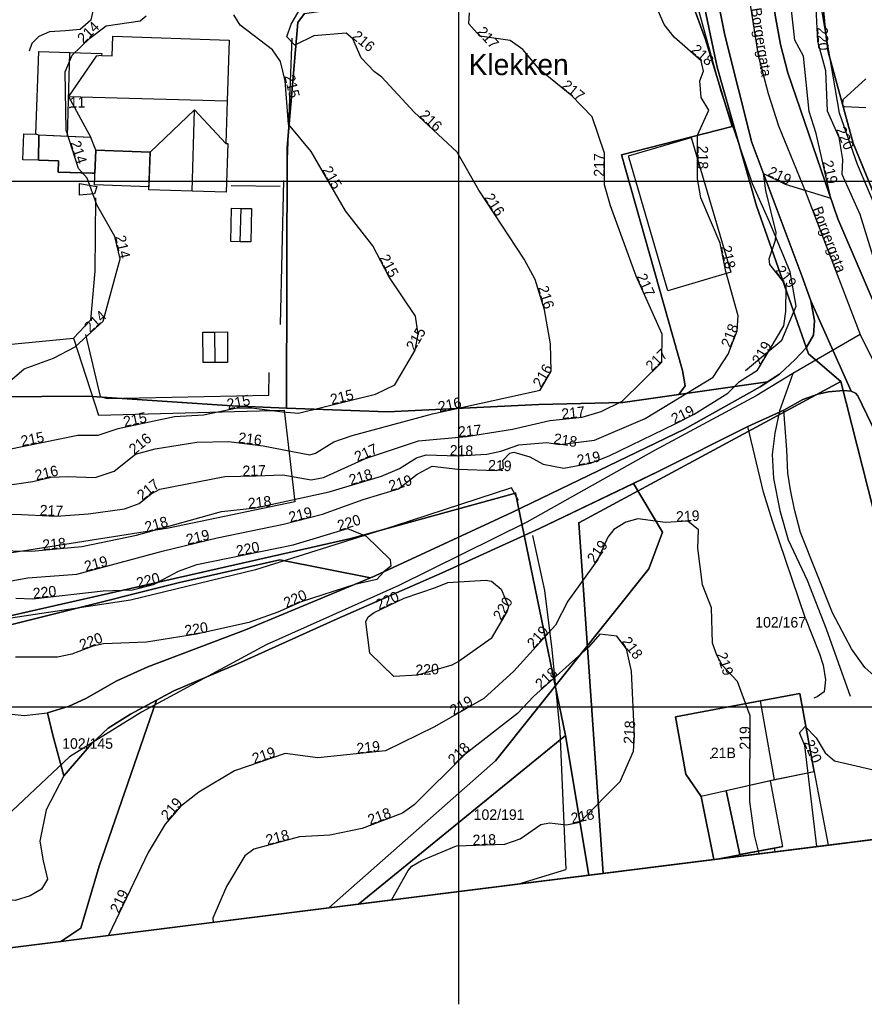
# Model space of a CAD drawing. Header units: inches. Extents: x 62 to 335, y 22 to 282.
# Tile 2 of 9: x 108 to 189, y 22 to 115. Entities that reach past the tile are written whole.
import ezdxf

# ---------------------------------------------------------------- set-up
doc = ezdxf.new("R2010")
doc.units = ezdxf.units.IN
doc.header["$MEASUREMENT"] = 0
for name, color, linetype in [('Adressetekst', 10, 'Continuous'), ('AnnenBygning', 10, 'Continuous'), ('AnnetGjerde', 10, 'Continuous'), ('AnnetVegarealAvgrensning', 10, 'Continuous'), ('ArealressursFlate', 10, 'Continuous'), ('ArealressursGrense', 10, 'Continuous'), ('Bestillingspolygon', 10, 'Continuous'), ('Bygning', 10, 'Continuous'), ('Bygningslinje', 10, 'Continuous'), ('Eiendomsgrense', 10, 'Continuous'), ('Forsenkningskurve', 10, 'Continuous'), ('FrittståendeTrapp', 10, 'Continuous'), ('FrittståendeTrappKant', 10, 'Continuous'), ('GatenavnTekst', 10, 'Continuous'), ('GnrBnrTekst', 10, 'Continuous'), ('Hekk', 10, 'Continuous'), ('Hjelpelinje', 10, 'Continuous'), ('HoydeTekst', 10, 'Continuous'), ('Høydekurve', 10, 'Continuous'), ('KantUtsnitt', 10, 'Continuous'), ('Mønelinje', 10, 'Continuous'), ('Rutenett', 10, 'Continuous'), ('StedsnavnTekst', 10, 'Continuous'), ('Takkant', 10, 'Continuous'), ('Taksprang', 10, 'Continuous'), ('TaksprangBunn', 10, 'Continuous'), ('Teig', 10, 'Continuous'), ('Teiggrensepunkt', 10, 'Continuous'), ('Veg', 10, 'Continuous'), ('Vegadresse', 10, 'Continuous'), ('Vegdekkekant', 10, 'Continuous'), ('VegkantAvkjørsel', 10, 'Continuous'), ('VegkantFiktiv', 10, 'Continuous'), ('VegSenterlinje', 10, 'Continuous'), ('Veranda', 10, 'Continuous')]:
    doc.layers.add(name, color=color, linetype=linetype)

msp = doc.modelspace()

# ---------------------------------------------------------------- linework, layer by layer
at = {"layer": 'AnnenBygning'}
for points in [[(169.91, 89.57, 220.55), (166.14, 102.41, 220.55), (172.13, 104.17, 219.84), (175.89, 91.33, 219.84)], [(130.3, 97.39, 216.06), (130.23, 94.22, 216.06), (129.23, 94.24, 216.67), (128.33, 94.26, 216.06), (128.4, 97.43, 216.06), (129.3, 97.41, 216.67)], [(125.69, 82.75, 215.75), (125.68, 85.65, 215.75), (126.82, 85.65, 216.18), (128.01, 85.66, 215.75), (128.02, 82.76, 215.75), (126.84, 82.76, 216.18)]]:
    msp.add_polyline3d(points, close=True, dxfattribs=at)
at = {"layer": 'AnnetGjerde'}
for p, q in [((128.37, 99.59, 215.21), (133.02, 99.52, 215.21)), ((155.64, 33.12, 219.28), (160.18, 34.53, 219.17))]:
    msp.add_line(p, q, dxfattribs=at)
for points in [[(196.75, 81.91, 221.35), (191.05, 94.25, 221.39), (187.95, 101.57, 221.2), (186.23, 106.48, 221.14), (184.41, 117.04, 220.85), (184.28, 120.29, 220.75), (183.14, 128.68, 220.21), (183.15, 135.63, 219.7), (183.82, 141.69, 219.33), (184.1, 144.42, 219.1), (184.67, 147.69, 218.71), (189.72, 167.52, 217.63), (190.98, 171.97, 216.26), (199.56, 173.81, 216.26), (236.57, 181.59, 216.68), (262.34, 186.96, 217.46)], [(115.47, 98.42, 214.73), (115.38, 91.44, 215.31), (114.97, 86.78, 215.16), (113.35, 85.06, 214.82)], [(104.25, 78.68, 214.85), (103.83, 84.15, 214.46), (113.35, 85.06, 214.82), (115.73, 77.73, 215.29), (133.41, 78.21, 216.2), (134.43, 69.49, 219.33), (122.39, 66.99, 219.36), (102.85, 63.91, 219.33)], [(155.69, 69.62, 220.7), (155.04, 70.84, 220.7), (143.88, 67.18, 221.15), (130.68, 63.03, 221.33), (118.78, 60.14, 221.37), (103.8, 57.9, 221.31)], [(157.02, 66.28, 220.82), (158.15, 61.06, 220.6), (158.85, 55.46, 219.16), (159.62, 47.65, 218.62), (160.18, 34.53, 219.17)]]:
    msp.add_polyline3d(points, dxfattribs=at)
at = {"layer": 'AnnetVegarealAvgrensning'}
for points in [[(116.12, 116.76, 213.46), (115.83, 116.66, 213.46), (115.2, 116.21, 213.46), (115.02, 115.33, 213.45), (113.99, 114.43, 213.46), (112.59, 114.31, 213.52), (111.08, 114.2, 213.43), (110.07, 113.77, 213.32), (109.39, 113.1, 213.23), (109.13, 112.37, 213.29)], [(188.5, 37.24, 219.91), (196.04, 38.33, 219.98), (194.55, 51.23, 219.54), (191.3, 52.2, 219.52), (189.79, 52.71, 219.52), (188.64, 53.74, 219.52), (187.37, 55.52, 219.52), (185.56, 58.93, 219.52), (182.52, 66.58, 219.52), (181.95, 68.76, 219.42), (181.56, 70.65, 219.36), (181.32, 72.21, 219.35), (181.21, 74.45, 219.35), (180.94, 78.22, 219.36)], [(182.98, 58.39, 218.95), (179.84, 67.66, 219.37), (179, 70.4, 219.01), (177.52, 76.65, 219.36)], [(182.98, 58.39, 218.95), (183.65, 56.71, 218.95), (184.33, 55.04, 218.95), (184.67, 53.95, 218.95), (184.89, 52.56, 218.95), (184.77, 51.42, 218.97), (184.11, 50.94, 219.16), (183.77, 50.83, 219.27)], [(91.48, 46.36, 219.2), (92.45, 46.57, 219.17), (92.64, 46.8, 219.17), (92.88, 47.21, 219.17), (93.11, 48.13, 219.17), (93.02, 48.98, 219.17), (91.94, 51.42, 219.12), (91.35, 52.4, 219.17), (91.39, 53.74, 219.17), (91.79, 54.63, 219.17), (93.73, 56.12, 219.17), (94.97, 56.8, 219.12), (96.32, 56.83, 219.12), (97.5, 56.39, 219.22), (99.34, 54.15, 219.27), (101.68, 51.86, 219.37), (104.43, 50.2, 219.42), (106.29, 49.61, 219.52), (107.49, 49.3, 219.51), (108.67, 49.18, 219.51), (110.9, 49.42, 219.39)], [(112.43, 43.42, 219.53), (110.77, 40.2, 219.28), (110.17, 37.22, 219.32), (110.49, 35.35, 219.33), (110.88, 33.59, 219.33), (110.32, 32.63, 219.35), (109.24, 32.01, 219.3), (107.81, 31.55, 219.37), (106.5, 31.71, 219.4), (105.73, 31.79, 219.4), (104.87, 31.56, 219.4), (103.92, 30.81, 219.33), (103.2, 29.75, 219.32)]]:
    msp.add_polyline3d(points, dxfattribs=at)
at = {"layer": 'ArealressursFlate'}
for points in [[(189.25, 76.96, 0), (187.98, 79.57, 0), (187.75, 79.83, 0), (187.33, 80.02, 0), (183.51, 88.62, 0), (182.63, 90.98, 0), (177.88, 103.69, 0), (175.33, 113.9, 0), (173.91, 120.9, 0), (173.61, 121.89, 0), (174.53, 133.76, 0), (174.66, 137.14, 0), (175.43, 143.29, 0), (178.75, 159.61, 0), (182.74, 173.83, 0), (185.28, 184.57, 0), (187.35, 196.57, 0)], [(191.09, 191.3, 0), (187.36, 173.56, 0), (187.23, 172.96, 0), (186.84, 171.43, 0), (185.44, 166.04, 0), (182.27, 154.21, 0), (180.42, 145, 0), (179.5, 138.75, 0), (179.15, 135.23, 0), (178.8, 131.06, 0), (178.73, 126.91, 0), (179.03, 123.26, 0), (179.46, 119.6, 0), (180.16, 115.45, 0), (180.6, 113, 0), (181.32, 110.31, 0), (186.06, 96.42, 0), (192.35, 81.8, 0)], [(135.33, 115.96, 0), (134.71, 115.11, 0), (133.7, 103.19, 0), (133.62, 78.42, 0), (128.45, 78.62, 0), (114.65, 79.54, 0), (97.34, 79.41, 0), (81.06, 76.74, 0), (76.95, 74.39, 0), (74.86, 68.57, 0), (72.75, 63.38, 0), (64.36, 57.35, 0), (63.66, 184.56, 0)], [(192.35, 81.8, 0), (186.06, 96.42, 0), (181.32, 110.31, 0), (180.6, 113, 0), (180.16, 115.45, 0), (179.46, 119.6, 0), (179.03, 123.26, 0), (178.73, 126.91, 0), (178.8, 131.06, 0), (179.15, 135.23, 0), (179.5, 138.75, 0), (180.42, 145, 0), (182.27, 154.21, 0), (185.44, 166.04, 0), (186.84, 171.43, 0), (215.93, 177.05, 0)], [(173.91, 120.9, 0), (175.33, 113.9, 0), (177.88, 103.69, 0), (182.63, 90.98, 0), (183.51, 88.62, 0), (183.84, 86.76, 0), (183.76, 85.35, 0), (183.05, 84.16, 0), (182.02, 83.05, 0), (180.52, 81.63, 0), (179.39, 80.9, 0), (170.94, 79.7, 0), (171.53, 80.52, 0), (171.3, 81.99, 0), (165.5, 102.5, 0), (176.02, 105.2, 0), (173.47, 113.48, 0), (171.22, 119.67, 0)], [(97.34, 79.41, 0), (114.65, 79.54, 0), (128.45, 78.62, 0), (133.62, 78.42, 0), (143.22, 78.04, 0), (157.62, 78.74, 0), (165.63, 78.95, 0), (170.94, 79.7, 0), (179.39, 80.9, 0), (178.69, 80.44, 0), (171.47, 76.41, 0), (155.11, 68.51, 0), (142.07, 62.45, 0), (141.62, 62.26, 0), (133, 63.99, 0), (123.44, 61.82, 0), (100.51, 56.09, 0)]]:
    msp.add_polyline3d(points, dxfattribs=at)
for points in [[(170.94, 79.7, 0), (165.63, 78.95, 0), (157.62, 78.74, 0), (143.22, 78.04, 0), (133.62, 78.42, 0), (133.7, 103.19, 0), (134.71, 115.11, 0), (135.33, 115.96, 0), (157.07, 119.05, 0), (166.43, 119.98, 0), (170.06, 120.52, 0), (171.22, 119.67, 0), (173.47, 113.48, 0), (176.02, 105.2, 0), (165.5, 102.5, 0), (171.3, 81.99, 0), (171.53, 80.52, 0)], [(179.39, 80.9, 0), (180.52, 81.63, 0), (182.02, 83.05, 0), (183.05, 84.16, 0), (183.76, 85.35, 0), (183.84, 86.76, 0), (183.51, 88.62, 0), (187.33, 80.02, 0), (186.6, 80.09, 0), (185.18, 79.97, 0), (184.17, 79.73, 0), (182.75, 79.23, 0), (180.94, 78.22, 0), (177.52, 76.65, 0), (169.05, 72.42, 0), (166.62, 71.25, 0), (157.68, 66.96, 0), (148.44, 62.74, 0), (138.43, 58.35, 0), (128.95, 54.07, 0), (122.91, 51.51, 0), (121.26, 50.62, 0), (118.79, 49.28, 0), (116.67, 47.97, 0), (115.09, 46.46, 0), (112.43, 43.42, 0), (111.39, 47.29, 0), (110.9, 49.42, 0), (112.94, 50.06, 0), (114.53, 50.78, 0), (117.5, 52.47, 0), (120.42, 53.8, 0), (129.72, 57.31, 0), (141.62, 62.26, 0), (142.07, 62.45, 0), (155.11, 68.51, 0), (171.47, 76.41, 0), (178.69, 80.44, 0)], [(166.62, 71.25, 0), (169.05, 72.42, 0), (177.52, 76.65, 0), (180.94, 78.22, 0), (182.75, 79.23, 0), (184.17, 79.73, 0), (185.18, 79.97, 0), (186.6, 80.09, 0), (187.33, 80.02, 0), (187.75, 79.83, 0), (187.98, 79.57, 0), (189.25, 76.96, 0), (190.51, 74.16, 0), (195.11, 59.83, 0), (197.24, 47.46, 0), (198.24, 38.64, 0), (198.25, 38.47, 0), (137.66, 30.87, 0), (153.5, 44.84, 0), (168.1, 63.13, 0), (169.4, 66.62, 0)], [(121.26, 50.62, 0), (122.91, 51.51, 0), (128.95, 54.07, 0), (138.43, 58.35, 0), (148.44, 62.74, 0), (157.68, 66.96, 0), (166.62, 71.25, 0), (169.4, 66.62, 0), (168.1, 63.13, 0), (153.5, 44.84, 0), (137.66, 30.87, 0), (112.17, 27.67, 0), (114.05, 28.94, 0), (115.8, 34.82, 0)], [(112.17, 27.67, 0), (64.55, 21.69, 0), (64.4, 49.74, 0), (72.42, 51.52, 0), (82.29, 54.33, 0), (91.89, 54.9, 0), (100.51, 56.09, 0), (123.44, 61.82, 0), (133, 63.99, 0), (141.62, 62.26, 0), (129.72, 57.31, 0), (120.42, 53.8, 0), (117.5, 52.47, 0), (114.53, 50.78, 0), (112.94, 50.06, 0), (110.9, 49.42, 0), (111.39, 47.29, 0), (112.43, 43.42, 0), (115.09, 46.46, 0), (116.67, 47.97, 0), (118.79, 49.28, 0), (121.26, 50.62, 0), (115.8, 34.82, 0), (114.05, 28.94, 0)]]:
    msp.add_polyline3d(points, close=True, dxfattribs=at)
at = {"layer": 'ArealressursGrense'}
for p, q in [((187.33, 80.02), (183.51, 88.62)), ((170.94, 79.7), (179.39, 80.9)), ((180.94, 78.22), (177.52, 76.65))]:
    msp.add_line(p, q, dxfattribs=at)
for points in [[(186.84, 171.43, 0), (185.44, 166.04, 0), (182.27, 154.21, 0), (180.42, 145, 0), (179.5, 138.75, 0), (179.15, 135.23, 0), (178.8, 131.06, 0), (178.73, 126.91, 0), (179.03, 123.26, 0), (179.46, 119.6, 0), (180.16, 115.45, 0), (180.6, 113, 0), (181.32, 110.31, 0), (186.06, 96.42, 0), (192.35, 81.8, 0)], [(183.51, 88.62, 0), (182.63, 90.98, 0), (177.88, 103.69, 0), (175.33, 113.9, 0), (173.91, 120.9, 0), (173.61, 121.89, 0)], [(133.62, 78.42, 0), (133.7, 103.19, 0), (134.71, 115.11, 0), (135.33, 115.96, 0), (157.07, 119.05, 0), (166.43, 119.98, 0), (170.06, 120.52, 0), (171.22, 119.67, 0), (173.47, 113.48, 0), (176.02, 105.2, 0), (165.5, 102.5, 0), (171.3, 81.99, 0), (171.53, 80.52, 0), (170.94, 79.7, 0)], [(179.39, 80.9, 0), (180.52, 81.63, 0), (182.02, 83.05, 0), (183.05, 84.16, 0), (183.76, 85.35, 0), (183.84, 86.76, 0), (183.51, 88.62, 0)], [(141.62, 62.26, 0), (142.07, 62.45, 0), (155.11, 68.51, 0), (171.47, 76.41, 0), (178.69, 80.44, 0), (179.39, 80.9, 0)], [(133.62, 78.42, 0), (143.22, 78.04, 0), (157.62, 78.74, 0), (165.63, 78.95, 0), (170.94, 79.7, 0)], [(187.33, 80.02, 0), (186.6, 80.09, 0), (185.18, 79.97, 0), (184.17, 79.73, 0), (182.75, 79.23, 0), (180.94, 78.22, 0)], [(198.25, 38.47, 0), (198.24, 38.64, 0), (197.24, 47.46, 0), (195.11, 59.83, 0), (190.51, 74.16, 0), (189.25, 76.96, 0), (187.98, 79.57, 0), (187.75, 79.83, 0), (187.33, 80.02, 0)], [(198.25, 38.47, 0), (198.24, 38.64, 0), (197.24, 47.46, 0), (195.11, 59.83, 0), (190.51, 74.16, 0), (189.25, 76.96, 0), (187.98, 79.57, 0), (187.75, 79.83, 0), (187.33, 80.02, 0)], [(64.36, 57.35, 0), (72.75, 63.38, 0), (74.86, 68.57, 0), (76.95, 74.39, 0), (81.06, 76.74, 0), (97.34, 79.41, 0), (114.65, 79.54, 0), (128.45, 78.62, 0), (133.62, 78.42, 0)], [(64.36, 57.35, 0), (72.75, 63.38, 0), (74.86, 68.57, 0), (76.95, 74.39, 0), (81.06, 76.74, 0), (97.34, 79.41, 0), (114.65, 79.54, 0), (128.45, 78.62, 0), (133.62, 78.42, 0)], [(177.52, 76.65, 0), (169.05, 72.42, 0), (166.62, 71.25, 0)], [(166.62, 71.25, 0), (157.68, 66.96, 0), (148.44, 62.74, 0), (138.43, 58.35, 0), (128.95, 54.07, 0), (122.91, 51.51, 0), (121.26, 50.62, 0)], [(137.66, 30.87, 0), (153.5, 44.84, 0), (168.1, 63.13, 0), (169.4, 66.62, 0), (166.62, 71.25, 0)], [(137.66, 30.87, 0), (153.5, 44.84, 0), (168.1, 63.13, 0), (169.4, 66.62, 0), (166.62, 71.25, 0)], [(141.62, 62.26, 0), (133, 63.99, 0), (123.44, 61.82, 0), (100.51, 56.09, 0), (91.89, 54.9, 0), (82.29, 54.33, 0), (72.42, 51.52, 0), (64.4, 49.74, 0)], [(110.9, 49.42, 0), (112.94, 50.06, 0), (114.53, 50.78, 0), (117.5, 52.47, 0), (120.42, 53.8, 0), (129.72, 57.31, 0), (141.62, 62.26, 0)], [(112.17, 27.67, 0), (114.05, 28.94, 0), (115.8, 34.82, 0), (121.26, 50.62, 0)], [(112.17, 27.67, 0), (114.05, 28.94, 0), (115.8, 34.82, 0), (121.26, 50.62, 0)], [(121.26, 50.62, 0), (118.79, 49.28, 0), (116.67, 47.97, 0), (115.09, 46.46, 0), (112.43, 43.42, 0)], [(112.43, 43.42, 0), (111.39, 47.29, 0), (110.9, 49.42, 0)]]:
    msp.add_polyline3d(points, dxfattribs=at)
at = {"layer": 'Bestillingspolygon'}
msp.add_polyline3d([(63.359, 240.036, 0), (64.553, 21.694, 0), (309.141, 52.378, 0), (293.022, 276.538, 0)], close=True, dxfattribs=at)
at = {"layer": 'Bygning'}
for points in [[(117.11, 113.79, 216.42), (128.17, 113.42, 216.39), (127.98, 107.64, 219.6), (127.84, 103.59, 217.27), (128.03, 103.58, 217.27), (127.87, 98.94, 217.17), (124.64, 99.05, 219), (120.52, 99.18, 216.92), (120.64, 102.77, 216.87), (115.48, 102.95, 216.86), (115.4, 100.76, 216.86), (111.9, 100.87, 216.83), (111.93, 101.92, 216.83), (110.03, 101.99, 216.71), (108.55, 102.04, 216.61), (108.63, 104.5, 216.61), (109.79, 104.46, 216.79), (110.06, 112.34, 216.8), (113.02, 112.24, 219.44), (116.05, 112.14, 217.13), (116.04, 111.95, 217.2), (117.05, 111.91, 217.2)], [(174.26, 35.48, 220.78), (173.07, 41.46, 220.87), (171.61, 43.57, 220.36), (170.62, 49.05, 220.44), (178.71, 50.56, 224.56), (182.44, 51.26, 222.51), (183.83, 43.81, 222.52), (185.14, 36.82, 223.42), (180.11, 36.19, 226.02), (173.91, 35.41, 222.54)]]:
    msp.add_polyline3d(points, close=True, dxfattribs=at)
at = {"layer": 'Bygningslinje'}
for points in [[(116.04, 111.95, 217.2), (115.52, 111.88, 217.43), (112.9, 108.06, 219.51), (115.01, 104.15, 217.53)], [(127.84, 103.59, 217.27), (124.88, 106.79, 218.97), (120.64, 102.77, 216.87)], [(110.03, 101.99, 216.74), (110.07, 104.39, 216.76), (109.79, 104.46, 216.79)]]:
    msp.add_polyline3d(points, dxfattribs=at)
at = {"layer": 'Eiendomsgrense'}
for p, q in [((183.8, 125.77), (184.89, 114.28)), ((184.89, 114.28), (185.14, 112.32)), ((185.14, 112.32), (187.51, 103.63)), ((187.51, 103.63), (192.92, 90.43)), ((186.36, 80.93), (161.42, 67.51)), ((192.57, 56.47), (186.36, 80.93)), ((155.42, 70.31), (139.73, 66.02)), ((160.16, 47.25), (155.42, 70.31)), ((161.42, 67.51), (163.76, 34.14)), ((139.73, 66.02), (103.25, 57.72)), ((160.16, 47.25), (140.48, 31.22)), ((162.38, 33.97), (160.16, 47.25)), ((162.38, 33.97), (160.16, 47.25))]:
    msp.add_line(p, q, dxfattribs=at)
at = {"layer": 'Forsenkningskurve'}
for points in [[(174.04, 59.41, 219), (173.19, 61.59, 219), (172.75, 65.07, 219), (172.81, 66.83, 219), (171.8, 67.64, 219), (169.68, 67.54, 219), (167.04, 67.87, 219), (165.9, 67.57, 219), (164.75, 66.87, 219), (164.18, 66.14, 219), (163.25, 64, 219), (160.38, 60.04, 219), (159.21, 57.77, 219), (155.26, 53.38, 219), (152.41, 50.78, 219), (147.7, 48.1, 219), (143.04, 45.82, 219), (136.59, 45.13, 219), (133.49, 45.56, 219), (128.69, 43.91, 219), (125.29, 41.86, 219), (123.55, 40.52, 219), (122.08, 38.83, 219), (120.47, 36.12, 219), (116.69, 28.23, 219)], [(178.58, 36, 219), (178.13, 37.77, 219), (177.69, 41, 219), (177.74, 49.12, 219), (176.51, 52.41, 219), (175.08, 53.95, 219), (174.55, 54.89, 219), (174.16, 56.06, 219), (174.04, 59.41, 219)], [(143.59, 31.61, 218), (143.65, 31.66, 218), (145.19, 34.41, 218), (145.54, 34.82, 218), (146.47, 35.36, 218), (149.8, 36.77, 218), (154.38, 36.91, 218), (155.85, 37.43, 218), (157.83, 38.79, 218), (158.65, 38.94, 218), (160.27, 38.76, 218), (161.54, 39.03, 218), (165.36, 42.89, 218), (166.63, 45.78, 218), (166.72, 47.23, 218), (166.45, 53.39, 218), (165.96, 55.51, 218), (165.06, 56.7, 218), (163.42, 56.9, 218), (162.35, 55.67, 218), (157.12, 50.96, 218)], [(157.12, 50.96, 218), (155.59, 49.37, 218), (150.6, 45.45, 218), (145.76, 40.67, 218), (144.67, 39.89, 218), (140.81, 38.43, 218), (137.73, 37.79, 218), (134.87, 37.62, 218), (130.53, 36.46, 218), (129.67, 35.8, 218), (127.93, 32.9, 218), (126.62, 29.9, 218), (126.65, 29.48, 218)]]:
    msp.add_polyline3d(points, dxfattribs=at)
at = {"layer": 'FrittståendeTrapp'}
msp.add_polyline3d([(115.58, 99.48, 214), (115.37, 98.79, 214.09), (113.92, 98.66, 213.45), (113.92, 99.77, 213.55)], close=True, dxfattribs=at)
at = {"layer": 'FrittståendeTrappKant'}
msp.add_polyline3d([(115.58, 99.48, 214), (115.37, 98.79, 214.09), (113.92, 98.66, 213.45), (113.92, 99.77, 213.55), (115.58, 99.48, 214)], dxfattribs=at)
at = {"layer": 'Hekk'}
for p, q in [((133.68, 101.25, 215.57), (134.16, 113.6, 216.58)), ((133.06, 86.36, 216.27), (133.38, 100.06, 216.34))]:
    msp.add_line(p, q, dxfattribs=at)
for points in [[(177.28, 81.99, 221.1), (180.75, 84.86, 220.9), (182.1, 88.12, 220.82), (181.53, 91.36, 220.66), (179.58, 96.12, 220.43), (177.94, 99.74, 220.44), (174.96, 108.53, 219.84), (171.91, 119.6, 219.04)], [(114.49, 85.41, 216.8), (115.89, 79.53, 217.61), (116.57, 79.32, 217.51), (131.94, 79.65, 218.26), (131.97, 81.79, 218.36)]]:
    msp.add_polyline3d(points, dxfattribs=at)
at = {"layer": 'Hjelpelinje'}
msp.add_polyline3d([(186.36, 80.93, 0), (183.29, 83.57, 0), (178.33, 97.64, 0), (174.58, 110.84, 0), (171.49, 125.66, 0), (176.7, 164.97, 0)], dxfattribs=at)
at = {"layer": 'Høydekurve'}
for points in [[(189.41, 92.94, 220), (188.19, 96.84, 220), (186.47, 100.65, 220), (186.53, 102.06, 220), (186.18, 104.15, 220), (185.07, 106.65, 220), (184.92, 110.51, 220), (184.17, 113.28, 220), (183.96, 117.08, 220), (183.22, 121.44, 220), (183.15, 122.5, 220), (183.32, 123.69, 220), (184.02, 124.39, 220), (185.16, 126.38, 220), (185.45, 127.87, 220), (185.46, 132.15, 220), (186.1, 134.95, 220), (189.04, 141.39, 220)], [(106.01, 61.73, 219), (109.03, 62.25, 219), (113.69, 62.61, 219), (121.93, 64.84, 219), (127.04, 66.08, 219), (133.35, 67.36, 219), (137.04, 68.31, 219), (140.91, 69.7, 219), (144.27, 70.72, 219), (146.06, 72.14, 219), (147.48, 72.9, 219), (149.93, 72.6, 219), (153.57, 72.46, 219), (154.25, 72.69, 219), (154.21, 73.42, 219), (154.87, 74.12, 219), (155.26, 74.23, 219), (156.76, 73.76, 219), (158.03, 73.09, 219), (160, 72.69, 219), (162.53, 73.16, 219), (164.32, 73.87, 219), (170.6, 76.9, 219), (172.41, 77.84, 219), (175.6, 79.84, 219), (176.7, 80.94, 219), (178.43, 82.02, 219), (180.92, 86.24, 219), (181.11, 87.59, 219), (181.14, 89.92, 219), (180.92, 90.4, 219), (179.6, 92.07, 219), (179.55, 92.61, 219), (180.14, 94.39, 219), (180.21, 95.11, 219), (179.23, 99.1, 219), (178.99, 100.72, 219), (181.07, 99.73, 219), (185.39, 98.39, 219), (184, 104.52, 219), (183.33, 106.62, 219), (182.81, 111.88, 219), (181.98, 113.43, 219), (181.42, 118.58, 219)], [(102.05, 70.35, 216), (109.51, 71.43, 216), (111.23, 71.84, 216), (112.75, 71.91, 216), (115.43, 71.81, 216), (117.23, 72.4, 216), (119.25, 74.03, 216), (121.12, 74.52, 216), (125.09, 75.16, 216), (128.11, 75.24, 216), (131.42, 74.82, 216), (135.83, 73.96, 216), (136.37, 74.12, 216), (138.14, 75.19, 216), (139.87, 75.81, 216), (147.52, 77.88, 216), (157.74, 80.12, 216), (158.79, 81.91, 216), (158.74, 84.51, 216), (158.17, 87.75, 216), (157.29, 90.63, 216), (156.23, 92.59, 216), (151.91, 99.15, 216), (149.85, 102.77, 216), (145.78, 106.57, 216), (142.7, 109.91, 216), (142.01, 110.41, 216), (140.73, 111.73, 216), (139.93, 113.54, 216), (139.3, 114.07, 216), (136.22, 113.84, 216), (134.43, 112.94, 216), (133.64, 113.72, 216), (134.08, 114.94, 216), (135.75, 117.82, 216)], [(105.81, 64.85, 218), (109.36, 64.79, 218), (114.14, 65.23, 218), (119.36, 66.33, 218), (127.45, 68.56, 218), (130.67, 68.91, 218), (137.68, 70.43, 218), (142.66, 71.95, 218), (144.37, 72.66, 218), (145.99, 73.67, 218), (146.9, 73.96, 218), (149.88, 73.88, 218), (152.69, 74.02, 218), (154.02, 74.3, 218), (155.71, 74.93, 218), (158.4, 75.14, 218), (159.63, 74.94, 218), (162.91, 75.37, 218), (167.74, 77.43, 218), (174.21, 81.35, 218), (175.63, 83.55, 218), (176.49, 85.76, 218), (176.59, 87.19, 218), (175.42, 91.4, 218), (174.87, 94.09, 218), (173.04, 98.42, 218), (172.73, 100.23, 218), (172.72, 104.37, 218), (173.79, 106.77, 218), (173.07, 107.95, 218), (172.93, 109.54, 218), (173.29, 110.48, 218), (173.08, 111.46, 218), (170.51, 113.71, 218), (169.54, 114.89, 218), (168.98, 116.2, 218)], [(105.69, 79.62, 214), (108.67, 82.15, 214), (111.47, 83.15, 214), (113.52, 84.25, 214), (116.18, 86.68, 214), (117.79, 92.62, 214), (117.31, 94.75, 214), (115.58, 97.75, 214), (114.67, 100.27, 214), (113.84, 101.21, 214), (112.65, 104.86, 214), (112.58, 110.41, 214), (113.25, 111.98, 214), (114.91, 113.61, 214), (116.47, 114.78, 214), (119.7, 115.24, 214), (120.26, 115.72, 214)], [(107.07, 74.48, 215), (113.79, 75.85, 215), (115.72, 75.82, 215), (117.6, 76.48, 215), (122.97, 77.62, 215), (125.72, 77.78, 215), (128.92, 78.45, 215), (130.33, 78.43, 215), (133.24, 78.04, 215), (134.75, 77.94, 215), (142.08, 79.74, 215), (143.94, 80.64, 215), (145.87, 83.92, 215), (146.15, 85.46, 215), (145.91, 87.15, 215), (143.35, 90.94, 215), (141.83, 93.85, 215), (139.22, 97.19, 215), (135.96, 102.82, 215), (133.81, 105.42, 215), (133.51, 109.56, 215), (133.05, 111.39, 215), (132.3, 112.48, 215), (129.22, 114.84, 215), (128.6, 115.82, 215)], [(130.73, 71.97, 217), (133.26, 72.06, 217), (135.98, 71.6, 217), (137.14, 71.82, 217), (141.13, 73.6, 217), (146.17, 75.31, 217), (150.73, 75.72, 217), (155.12, 76.42, 217), (158.66, 77.23, 217), (161.74, 77.56, 217), (163.56, 78.08, 217), (165.54, 79.07, 217), (169.31, 82.77, 217), (169.35, 85.46, 217), (166.87, 90.97, 217), (164.44, 97.66, 217), (163.86, 99.65, 217), (163.86, 102.66, 217), (162.7, 106.12, 217), (160.76, 108.11, 217), (157.73, 110.59, 217), (156.09, 112.54, 217), (154.9, 113.37, 217), (152.02, 113.78, 217), (150.96, 114.97, 217), (151.04, 116, 217)], [(188.74, 106.98, 221), (186.69, 107.08, 221), (186.53, 107.24, 221), (186.56, 107.78, 221), (188.72, 109.72, 221)], [(64.39, 52.28, 217), (66.25, 53.18, 217), (68.21, 53.99, 217), (78.27, 56.46, 217), (79.62, 56.84, 217), (80.83, 57.49, 217), (83.79, 58.57, 217), (85.09, 59.73, 217), (86.32, 61.67, 217), (87.01, 62.41, 217), (91.26, 65.11, 217), (94.63, 66.77, 217), (96.97, 67.38, 217), (100.15, 67.15, 217), (106.3, 68.23, 217), (107.75, 68.32, 217), (111.7, 68.14, 217), (114.78, 68.35, 217), (118.22, 68.83, 217), (119.62, 69.33, 217), (120.75, 70.25, 217), (121.59, 70.7, 217), (127.77, 71.89, 217), (130.73, 71.97, 217)], [(107.89, 60.33, 220), (109.48, 60.27, 220), (116.18, 61.03, 220), (118.99, 61.13, 220), (120.97, 61.64, 220), (123.35, 62.91, 220), (125.11, 63.54, 220), (134.25, 65.39, 220), (139.43, 66.96, 220), (141.2, 66.23, 220), (143.48, 64, 220), (143.54, 63.38, 220), (142.87, 62.82, 220)], [(142.87, 62.82, 220), (142.22, 62.11, 220), (140.13, 61.64, 220), (135.02, 59.99, 220), (132.79, 58.99, 220), (130.05, 58.02, 220), (125.05, 56.9, 220), (120.3, 56.14, 220), (116.21, 55.98, 220), (115.2, 55.77, 220), (113.21, 55, 220), (111.85, 54.72, 220), (107.85, 54.7, 220)], [(147.79, 61.33, 220), (148.97, 61.82, 220), (152.6, 62.05, 220), (153.11, 61.96, 220), (154.05, 61.18, 220), (154.74, 59.54, 220), (154.62, 59.1, 220), (153.08, 56.5, 220), (150.06, 54.32, 220), (149.34, 53.96, 220), (146.08, 53, 220), (143.83, 52.89, 220), (141.55, 55.11, 220), (141.18, 58.08, 220), (141.4, 58.56, 220), (141.95, 58.96, 220), (144.82, 60.32, 220), (147.79, 61.33, 220)], [(184.08, 36.69, 220), (182.93, 46.31, 220), (182.42, 47.53, 220), (182.96, 48.11, 220), (184.02, 47.04, 220), (184.87, 45.61, 220), (185.75, 44.84, 220), (190.82, 43.68, 220)]]:
    msp.add_polyline3d(points, dxfattribs=at)
at = {"layer": 'KantUtsnitt'}
for p, q in [((198.25, 38.47), (137.66, 30.87)), ((195, 38.06), (163.76, 34.14)), ((185.14, 36.82, 223.42), (180.11, 36.19, 226.02)), ((180.11, 36.19, 226.02), (173.91, 35.41, 222.54)), ((162.38, 33.97), (140.48, 31.22)), ((163.76, 34.14), (162.38, 33.97)), ((137.66, 30.87), (112.17, 27.67))]:
    msp.add_line(p, q, dxfattribs=at)
for points in [[(112.17, 27.67, 0), (64.55, 21.69, 0), (64.4, 49.74, 0)], [(140.48, 31.22, 0), (64.55, 21.69, 0), (64.41, 48.47, 0)]]:
    msp.add_polyline3d(points, dxfattribs=at)
at = {"layer": 'Mønelinje'}
for p, q in [((112.79, 104.26, 219.45), (113.02, 112.24, 219.44)), ((112.9, 108.06, 219.51), (127.98, 107.64, 219.6)), ((124.64, 99.05, 219), (124.88, 106.79, 218.97)), ((129.23, 94.24, 216.67), (129.3, 97.41, 216.67)), ((126.84, 82.76, 216.18), (126.82, 85.65, 216.18)), ((180.03, 43.03, 224.57), (178.71, 50.56, 224.56)), ((180.83, 36.71, 225.52), (179.66, 42.95, 225.5)), ((180.11, 36.19, 226.02), (180.04, 36.56, 226.04))]:
    msp.add_line(p, q, dxfattribs=at)
at = {"layer": 'Rutenett'}
for p, q in [((150, 276.538), (150, 21.694)), ((63.359, 100), (309.141, 100)), ((63.359, 50), (309.141, 50))]:
    msp.add_line(p, q, dxfattribs=at)
at = {"layer": 'Takkant'}
for p, q in [((183.83, 43.81, 223.46), (185.14, 36.82, 223.42)), ((173.91, 35.41, 222.54), (174.26, 35.48, 222.74))]:
    msp.add_line(p, q, dxfattribs=at)
for points in [[(117.11, 113.79, 216.42), (128.17, 113.42, 216.39), (127.98, 107.64, 219.6), (127.84, 103.59, 217.27), (128.03, 103.58, 217.27), (127.87, 98.94, 217.17), (124.64, 99.05, 219), (120.52, 99.18, 216.92), (120.64, 102.77, 216.87), (115.48, 102.95, 216.86), (115.4, 100.76, 216.86), (111.9, 100.87, 216.83), (111.93, 101.92, 216.83), (110.03, 101.99, 216.71), (108.55, 102.04, 216.61), (108.63, 104.5, 216.61), (109.79, 104.46, 216.79), (110.06, 112.34, 216.8), (113.02, 112.24, 219.44), (116.05, 112.14, 217.13), (116.04, 111.95, 217.2), (117.05, 111.91, 217.2), (117.11, 113.79, 216.42)], [(169.91, 89.57, 220.55), (166.14, 102.41, 220.55), (172.13, 104.17, 219.84), (175.89, 91.33, 219.84), (169.91, 89.57, 220.55)], [(130.3, 97.39, 216.06), (130.23, 94.22, 216.06), (129.23, 94.24, 216.67), (128.33, 94.26, 216.06), (128.4, 97.43, 216.06), (129.3, 97.41, 216.67), (130.3, 97.39, 216.06)], [(125.69, 82.75, 215.75), (125.68, 85.65, 215.75), (126.82, 85.65, 216.18), (128.01, 85.66, 215.75), (128.02, 82.76, 215.75), (126.84, 82.76, 216.18), (125.69, 82.75, 215.75)], [(183.83, 43.81, 222.52), (182.44, 51.26, 222.51), (178.71, 50.56, 224.56), (170.62, 49.05, 220.44), (171.61, 43.57, 220.36), (173.07, 41.46, 220.87), (174.26, 35.48, 220.78)]]:
    msp.add_polyline3d(points, dxfattribs=at)
at = {"layer": 'Taksprang'}
msp.add_line((175.45, 42, 222.17), (173.07, 41.46, 220.87), dxfattribs=at)
for points in [[(115.48, 102.95, 216.86), (115.01, 104.15, 217.53), (112.79, 104.26, 219.45), (110.07, 104.39, 216.76)], [(183.83, 43.81, 223.46), (179.66, 42.95, 225.5), (175.45, 42, 222.65), (176.75, 35.94, 222.28)], [(174.26, 35.48, 222.74), (180.04, 36.56, 226.04), (180.83, 36.71, 225.52)]]:
    msp.add_polyline3d(points, dxfattribs=at)
at = {"layer": 'TaksprangBunn'}
msp.add_line((180.83, 36.71, 225.52), (176.75, 35.94, 222.28), dxfattribs=at)
for points in [[(115.48, 102.95, 216.86), (115.01, 104.15, 216.86), (110.07, 104.39, 216.76)], [(183.83, 43.81, 222.52), (180.03, 43.03, 224.57), (175.45, 42, 222.17)], [(174.26, 35.48, 220.78), (176.75, 35.94, 220.76), (175.45, 42, 220.76), (173.07, 41.46, 220.87)]]:
    msp.add_polyline3d(points, dxfattribs=at)
at = {"layer": 'Teig'}
for points in [[(192.57, 56.47, 0), (186.36, 80.93, 0), (183.29, 83.57, 0), (178.33, 97.64, 0), (174.58, 110.84, 0), (171.49, 125.66, 0), (176.7, 164.97, 0), (186.4, 222.92, 0), (183.68, 256.73, 0), (181.11, 258.75, 0), (191.31, 260.37, 0)], [(142.19, 226.36, 0), (143, 167.28, 0), (176.7, 164.97, 0), (171.49, 125.66, 0), (174.58, 110.84, 0), (178.33, 97.64, 0), (183.29, 83.57, 0), (186.36, 80.93, 0), (161.42, 67.51, 0), (163.76, 34.14, 0), (162.38, 33.97, 0), (160.16, 47.25, 0), (155.42, 70.31, 0), (139.73, 66.02, 0), (103.25, 57.72, 0), (64.41, 48.47, 0), (64.37, 55.22, 0), (71.63, 70.73, 0), (64.26, 76.04, 0), (63.41, 230.74, 0)], [(190.83, 172, 0), (185.54, 152.35, 0), (183.48, 139.14, 0), (183.11, 127.87, 0), (183.8, 125.77, 0), (184.89, 114.28, 0), (185.14, 112.32, 0), (187.51, 103.63, 0), (192.92, 90.43, 0)]]:
    msp.add_polyline3d(points, dxfattribs=at)
for points in [[(222.99, 149, 0), (219.42, 178.05, 0), (262.23, 187.12, 0), (283.28, 70.66, 0), (206.75, 54.19, 0), (193.88, 87.92, 0), (192.92, 90.43, 0), (187.51, 103.63, 0), (185.14, 112.32, 0), (184.89, 114.28, 0), (183.8, 125.77, 0), (183.11, 127.87, 0), (203.09, 128.57, 0)], [(163.76, 34.14, 0), (161.42, 67.51, 0), (186.36, 80.93, 0), (192.57, 56.47, 0), (195, 38.06, 0)], [(64.41, 48.47, 0), (103.25, 57.72, 0), (139.73, 66.02, 0), (155.42, 70.31, 0), (160.16, 47.25, 0), (140.48, 31.22, 0), (64.55, 21.69, 0)], [(140.48, 31.22, 0), (160.16, 47.25, 0), (162.38, 33.97, 0)]]:
    msp.add_polyline3d(points, close=True, dxfattribs=at)
at = {"layer": 'Teiggrensepunkt'}
for p in [(184.89, 114.28), (185.14, 112.32), (187.51, 103.63), (186.36, 80.93), (155.42, 70.31), (161.42, 67.51), (139.73, 66.02), (160.16, 47.25)]:
    msp.add_point(p, dxfattribs=at)
at = {"layer": 'Veg'}
for points in [[(189.25, 76.96, 219.36), (187.98, 79.57, 219.38), (187.75, 79.83, 219.41), (187.33, 80.02, 219.39), (183.51, 88.62, 219.28), (182.63, 90.98, 219.19), (177.88, 103.69, 218.91), (175.33, 113.9, 218.43), (173.91, 120.9, 218.13), (173.61, 121.89, 218.13), (174.53, 133.76, 217.5), (174.66, 137.14, 217.41), (175.43, 143.29, 217.2), (178.75, 159.61, 216.59), (182.74, 173.83, 216.35), (185.28, 184.57, 216.13), (187.35, 196.57, 216.51)], [(191.09, 191.3, 216.51), (187.23, 172.96, 216.29), (185.44, 166.04, 216.46), (182.27, 154.21, 216.83), (180.42, 145, 216.98), (179.5, 138.75, 217.2), (179.15, 135.23, 217.36), (178.8, 131.06, 217.54), (178.73, 126.91, 217.73), (179.03, 123.26, 217.95), (179.46, 119.6, 218.01), (180.16, 115.45, 218.18), (180.6, 113, 218.23), (181.32, 110.31, 218.27), (186.06, 96.42, 218.92), (192.35, 81.8, 219.77)]]:
    msp.add_polyline3d(points, dxfattribs=at)
msp.add_polyline3d([(110.9, 49.42, 219.39), (112.94, 50.06, 219.48), (114.53, 50.78, 219.48), (117.5, 52.47, 219.65), (120.42, 53.8, 219.73), (129.72, 57.31, 219.93), (142.07, 62.45, 219.87), (155.11, 68.51, 219.76), (171.47, 76.41, 219.36), (178.69, 80.44, 219.32), (180.52, 81.63, 219.46), (182.02, 83.05, 219.42), (183.05, 84.16, 219.37), (183.76, 85.35, 219.41), (183.84, 86.76, 219.33), (183.51, 88.62, 219.28), (187.33, 80.02, 219.39), (186.6, 80.09, 219.39), (185.18, 79.97, 219.39), (184.17, 79.73, 219.39), (182.75, 79.23, 219.39), (180.94, 78.22, 219.36), (177.52, 76.65, 219.36), (169.05, 72.42, 219.36), (157.68, 66.96, 219.58), (148.44, 62.74, 220.02), (138.43, 58.35, 220.01), (128.95, 54.07, 219.9), (122.91, 51.51, 219.83), (118.79, 49.28, 219.65), (116.67, 47.97, 219.65), (115.09, 46.46, 219.5), (112.43, 43.42, 219.53), (111.39, 47.29, 219.42)], close=True, dxfattribs=at)
at = {"layer": 'Vegadresse'}
for p in [(113, 107), (173.99, 45.11)]:
    msp.add_point(p, dxfattribs=at)
at = {"layer": 'Vegdekkekant'}
for points in [[(187.23, 172.96, 216.29), (185.44, 166.04, 216.46), (182.27, 154.21, 216.83), (180.42, 145, 216.98), (179.5, 138.75, 217.2), (179.15, 135.23, 217.36), (178.8, 131.06, 217.54), (178.73, 126.91, 217.73), (179.03, 123.26, 217.95), (179.46, 119.6, 218.01), (180.16, 115.45, 218.18), (180.6, 113, 218.23), (181.32, 110.31, 218.27), (186.06, 96.42, 218.92), (192.35, 81.8, 219.77)], [(183.51, 88.62, 219.28), (182.63, 90.98, 219.19), (177.88, 103.69, 218.91), (175.33, 113.9, 218.43), (173.91, 120.9, 218.13), (173.61, 121.89, 218.13)], [(110.9, 49.42, 219.39), (112.94, 50.06, 219.48), (114.53, 50.78, 219.48), (117.5, 52.47, 219.65), (120.42, 53.8, 219.73), (129.72, 57.31, 219.93), (142.07, 62.45, 219.87), (155.11, 68.51, 219.76), (171.47, 76.41, 219.36), (178.69, 80.44, 219.32), (180.52, 81.63, 219.46), (182.02, 83.05, 219.42), (183.05, 84.16, 219.37), (183.76, 85.35, 219.41), (183.84, 86.76, 219.33), (183.51, 88.62, 219.28)], [(187.33, 80.02, 219.39), (186.6, 80.09, 219.39), (185.18, 79.97, 219.39), (184.17, 79.73, 219.39), (182.75, 79.23, 219.39), (180.94, 78.22, 219.36)], [(198.25, 38.47, 220.37), (198.24, 38.64, 220.36), (197.24, 47.46, 220.04), (195.11, 59.83, 219.48), (190.51, 74.16, 219.41), (189.25, 76.96, 219.36), (187.98, 79.57, 219.38), (187.75, 79.83, 219.41), (187.33, 80.02, 219.39)], [(177.52, 76.65, 219.36), (169.05, 72.42, 219.36), (157.68, 66.96, 219.58), (148.44, 62.74, 220.02), (138.43, 58.35, 220.01), (128.95, 54.07, 219.9), (122.91, 51.51, 219.83), (118.79, 49.28, 219.65), (116.67, 47.97, 219.65), (115.09, 46.46, 219.5), (112.43, 43.42, 219.53)]]:
    msp.add_polyline3d(points, dxfattribs=at)
at = {"layer": 'VegkantAvkjørsel'}
msp.add_line((180.94, 78.22, 219.36), (177.52, 76.65, 219.36), dxfattribs=at)
msp.add_polyline3d([(112.43, 43.42, 219.53), (111.39, 47.29, 219.42), (110.9, 49.42, 219.39)], dxfattribs=at)
at = {"layer": 'VegkantFiktiv'}
msp.add_line((187.33, 80.02, 219.39), (183.51, 88.62, 219.28), dxfattribs=at)
at = {"layer": 'VegSenterlinje'}
for q in [(181.79, 81.71, 219.51), (193.21, 75.18, 219.77)]:
    msp.add_line((188.18, 85.41, 220.96), q, dxfattribs=at)
for points in [[(176.57, 126.34, 217.76), (177.38, 119.04, 218.23), (178.49, 111.97, 218.76), (179.45, 108.33, 219.11), (180.43, 105.27, 219.41), (182.99, 98.98, 220.06), (188.18, 85.41, 220.96)], [(181.79, 81.71, 219.51), (178.29, 79.59, 220.66), (168.63, 74.39, 220.56), (156.5, 67.57, 220.56), (144.31, 61.54, 220.56), (131.68, 55.88, 220.56), (119.82, 49.48, 220.56), (112.98, 45.24, 220.56), (105.87, 38.57, 220.56), (104.18, 36.21, 220.56)], [(181.79, 81.71, 219.51), (180.52, 78.16, 219.41), (180.09, 76.04, 219.27), (179.82, 74.01, 219.27), (179.96, 71.7, 219.27), (180.54, 68.67, 219.26), (181.33, 65.89, 219.32), (183.15, 62.04, 219.44), (184.95, 57.42, 219.49), (187.23, 51, 219.73)]]:
    msp.add_polyline3d(points, dxfattribs=at)
at = {"layer": 'Veranda'}
for points in [[(115.15, 100.77, 217.79), (115.4, 100.76, 217.79), (115.48, 102.95, 217.79), (115.01, 104.15, 217.79), (112.79, 104.26, 217.79), (110.07, 104.39, 217.79), (110.03, 101.99, 217.79), (111.93, 101.92, 217.79), (111.9, 100.87, 217.79), (111.93, 100.87, 217.79), (115.15, 100.77, 217.79)], [(120.53, 99.46, 214.37), (115.36, 99.64, 214.37), (115.48, 102.95, 214.37), (120.64, 102.77, 214.37), (120.53, 99.46, 214.37)], [(176.75, 35.94, 221.86), (175.45, 42, 221.86), (173.07, 41.46, 221.86), (174.26, 35.48, 221.86), (176.75, 35.94, 221.86)]]:
    msp.add_polyline3d(points, dxfattribs=at)

# ---------------------------------------------------------------- texts
at = {"layer": 'Adressetekst'}
for s, p in [('11', (113, 107)), ('21B', (173.99, 45.11))]:
    msp.add_text(s, height=1, dxfattribs=at).set_placement(p)
at = {"layer": 'GatenavnTekst'}
for rotation, p in [(278.92268, (177.792, 116.417, 218.427)), (290.92992, (183.608, 97.364, 220.167))]:
    msp.add_text('Borgergata', height=1, rotation=rotation, dxfattribs=at).set_placement(p)
at = {"layer": 'GnrBnrTekst'}
for s, p in [('102/167', (178.21, 57.535)), ('102/145', (112.285, 46)), ('102/191', (151.43, 39.235))]:
    msp.add_text(s, height=1, dxfattribs=at).set_placement(p)
at = {"layer": 'HoydeTekst'}
for s, rotation, p in [('214', 44.47756, (114.312, 113.023, 214)), ('216', 319.92711, (139.783, 113.663, 216)), ('217', 311.69325, (151.68, 114.162, 217)), ('220', 273.16313, (184.095, 114.644, 220)), ('218', 318.7983, (172.04, 112.371, 218)), ('215', 284.10989, (133.401, 109.995, 215)), ('217', 320.7003, (159.727, 108.955, 217)), ('216', 316.9649, (146.215, 106.164, 216)), ('220', 293.94122, (185.841, 104.912, 220)), ('214', 288.05739, (113.039, 103.667, 214)), ('218', 270.1384, (172.722, 103.368, 218)), ('217', 90, (163.86, 100.423, 217)), ('215', 300.07259, (136.976, 101.066, 215)), ('219', 334.54735, (179.323, 100.562, 219)), ('219', 282.77598, (184.607, 101.844, 219)), ('216', 303.36637, (152.384, 98.43, 216)), ('214', 282.69958, (117.314, 94.731, 214)), ('218', 281.55548, (174.935, 93.772, 218)), ('215', 297.57972, (142.424, 92.713, 215)), ('219', 308.32352, (180.062, 91.486, 219)), ('217', 294.23207, (166.885, 90.937, 217)), ('216', 286.99082, (157.518, 89.885, 216)), ('214', 42.41276, (114.939, 85.546, 214)), ('218', 68.73698, (175.846, 84.105, 218)), ('215', 59.52682, (145.792, 83.787, 215)), ('219', 59.45738, (178.687, 82.455, 219)), ('217', 44.46311, (168.379, 81.857, 217)), ('216', 59.60445, (157.84, 80.291, 216)), ('215', 11.82548, (128.064, 78.271, 215)), ('215', 13.7969, (137.922, 78.719, 215)), ('216', 12.36249, (148.165, 78.021, 216)), ('215', 11.98541, (118.225, 76.613, 215)), ('217', 6.1155, (159.836, 77.356, 217)), ('219', 25.75657, (170.515, 76.859, 219)), ('217', 5.13778, (149.992, 75.654, 217)), ('215', 11.52293, (108.461, 74.764, 215)), ('216', 38.90112, (119.141, 73.942, 216)), ('216', 352.76849, (128.987, 75.129, 216)), ('218', 350.76444, (158.976, 75.046, 218)), ('217', 24.04238, (140.363, 73.258, 217)), ('218', 358.46223, (149.138, 73.9, 218)), ('219', 10.52391, (161.354, 72.942, 219)), ('219', 357.7974, (152.782, 72.49, 219)), ('216', 13.40751, (109.822, 71.504, 216)), ('217', 1.54816, (129.446, 71.935, 217)), ('218', 16.97328, (139.748, 71.061, 218)), ('217', 39.15108, (119.914, 69.57, 217)), ('219', 16.88679, (143.521, 70.493, 219)), ('218', 6.20345, (130.008, 68.838, 218)), ('217', 357.39086, (110.128, 68.212, 217)), ('219', 14.43742, (133.981, 67.522, 219)), ('219', 2.70063, (170.704, 67.588, 219)), ('218', 15.41081, (120.291, 66.587, 218)), ('220', 16.86147, (138.639, 66.72, 220)), ('219', 13.63983, (124.212, 65.394, 219)), ('218', 5.25927, (110.455, 64.891, 218)), ('220', 11.44248, (128.944, 64.316, 220)), ('219', 54.06737, (162.939, 63.571, 219)), ('219', 15.14327, (114.544, 62.841, 219)), ('220', 14.44404, (119.497, 61.261, 220)), ('220', 6.47156, (109.558, 60.279, 220)), ('220', 24.15292, (133.628, 59.366, 220)), ('220', 25.35476, (142.424, 59.185, 220)), ('220', 59.36141, (154.054, 58.145, 220)), ('220', 9.09028, (124.012, 56.734, 220)), ('219', 48.02, (157.147, 55.477, 219)), ('220', 21.15318, (114.159, 55.367, 220)), ('218', 307.10031, (165.446, 56.189, 218)), ('219', 288.43495, (174.518, 54.985, 219)), ('220', 2.7989, (145.92, 52.992, 220)), ('218', 42.00537, (157.834, 51.603, 218)), ('219', 29.63997, (149.523, 49.137, 219)), ('218', 86.44827, (166.67, 46.425, 218)), ('219', 89.6472, (177.72, 45.914, 219)), ('220', 292.68653, (182.81, 46.597, 220)), ('219', 18.97041, (130.56, 44.553, 219)), ('219', 6.10609, (140.341, 45.531, 219)), ('218', 44.64265, (149.57, 44.433, 218)), ('219', 48.98252, (122.332, 39.12, 219)), ('218', 20.71854, (141.579, 38.721, 218)), ('218', 12.00229, (160.791, 38.871, 218)), ('218', 14.96428, (131.81, 36.802, 218)), ('218', 1.75085, (151.339, 36.817, 218)), ('219', 64.4015, (117.677, 30.29, 219))]:
    msp.add_text(s, height=1, rotation=rotation, dxfattribs=at).set_placement(p)
at = {"layer": 'StedsnavnTekst'}
msp.add_text('Klekken', height=2, dxfattribs=at).set_placement((150.95, 110.09))

doc.saveas('drawing.dxf')
